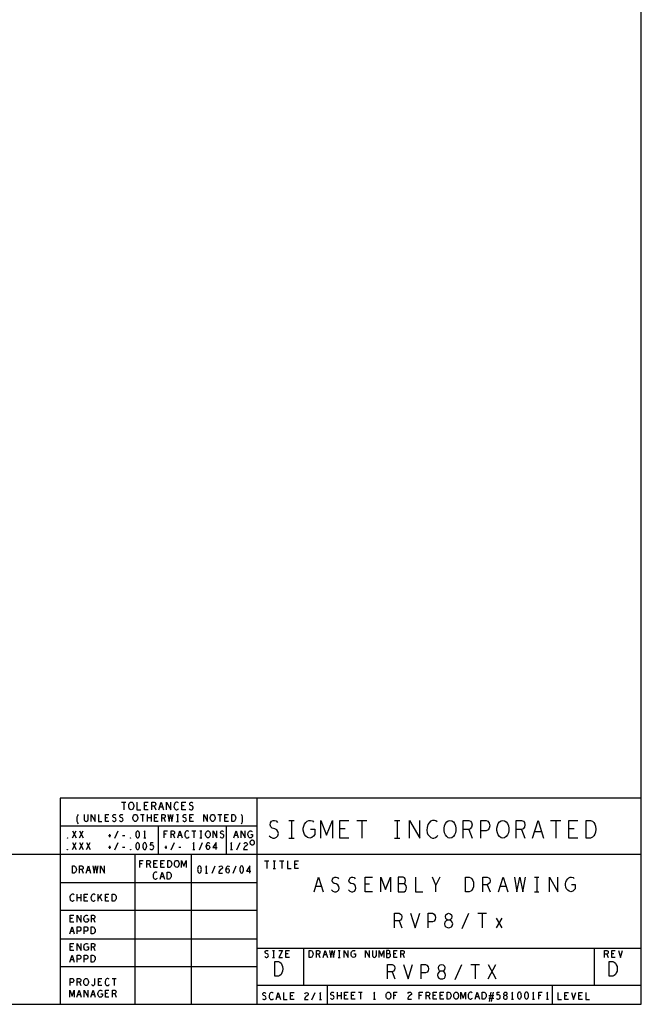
# Model space of a CAD drawing. Extents: x 23.5 to 56.5, y 21.5 to 42.5.
# Tile 11 of 12: x 49.9 to 56.5, y 21.5 to 32. Entities that reach past the tile are written whole.
import ezdxf

# ---------------------------------------------------------------- set-up
doc = ezdxf.new("R2010")
doc.units = 0
doc.layers.add('RVP8-TX_D_tassy_art', color=2, linetype='CONTINUOUS')

msp = doc.modelspace()

# ---------------------------------------------------------------- linework, layer by layer
at = {"layer": 'RVP8-TX_D_tassy_art'}
for points in [[(23.545, 21.545), (56.545, 21.545), (56.545, 42.545), (23.545, 42.545), (23.545, 21.545), (23.545, 21.545)], [(51.105, 23.62), (51.097, 23.621), (51.09, 23.627), (51.084, 23.635), (51.08, 23.644), (51.078, 23.655), (51.078, 23.665), (51.08, 23.676), (51.084, 23.685), (51.09, 23.693), (51.097, 23.699), (51.105, 23.7), (51.113, 23.699), (51.12, 23.693), (51.126, 23.685), (51.13, 23.676), (51.132, 23.665), (51.132, 23.655), (51.13, 23.644), (51.126, 23.635), (51.12, 23.627), (51.113, 23.621), (51.105, 23.62)], [(51.148, 23.495), (51.141, 23.496), (51.134, 23.501), (51.128, 23.509), (51.125, 23.518), (51.123, 23.528), (51.123, 23.538), (51.125, 23.548), (51.128, 23.556), (51.134, 23.564), (51.141, 23.569), (51.148, 23.57), (51.155, 23.569), (51.162, 23.564), (51.168, 23.556), (51.171, 23.548), (51.173, 23.538), (51.173, 23.528), (51.171, 23.518), (51.168, 23.509), (51.162, 23.501), (51.155, 23.496), (51.148, 23.495)], [(51.973, 23.495), (51.966, 23.496), (51.959, 23.501), (51.953, 23.509), (51.95, 23.518), (51.948, 23.528), (51.948, 23.538), (51.95, 23.548), (51.953, 23.556), (51.959, 23.564), (51.966, 23.569), (51.973, 23.57), (51.98, 23.569), (51.987, 23.564), (51.993, 23.556), (51.996, 23.548), (51.998, 23.538), (51.998, 23.528), (51.996, 23.518), (51.993, 23.509), (51.987, 23.501), (51.98, 23.496), (51.973, 23.495)], [(52.177, 23.495), (52.177, 23.57), (52.196, 23.57), (52.204, 23.566), (52.209, 23.561), (52.214, 23.554), (52.218, 23.545), (52.219, 23.532), (52.218, 23.52), (52.214, 23.511), (52.209, 23.504), (52.204, 23.499), (52.196, 23.495), (52.177, 23.495)], [(54.504, 23.318), (54.486, 23.321), (54.469, 23.334), (54.455, 23.352), (54.446, 23.374), (54.441, 23.399), (54.441, 23.425), (54.446, 23.45), (54.455, 23.472), (54.469, 23.49), (54.486, 23.503), (54.504, 23.506), (54.523, 23.503), (54.54, 23.49), (54.554, 23.472), (54.563, 23.45), (54.568, 23.425), (54.568, 23.399), (54.563, 23.374), (54.554, 23.352), (54.54, 23.334), (54.523, 23.321), (54.504, 23.318)], [(55.068, 23.318), (55.05, 23.321), (55.033, 23.334), (55.019, 23.352), (55.01, 23.374), (55.005, 23.399), (55.005, 23.425), (55.01, 23.45), (55.019, 23.472), (55.033, 23.49), (55.05, 23.503), (55.068, 23.506), (55.087, 23.503), (55.104, 23.49), (55.118, 23.472), (55.127, 23.45), (55.132, 23.425), (55.132, 23.399), (55.127, 23.374), (55.118, 23.352), (55.104, 23.334), (55.087, 23.321), (55.068, 23.318)], [(55.957, 23.318), (55.957, 23.506), (56.004, 23.506), (56.023, 23.497), (56.037, 23.484), (56.048, 23.465), (56.058, 23.443), (56.06, 23.412), (56.058, 23.381), (56.048, 23.359), (56.037, 23.34), (56.023, 23.327), (56.004, 23.318), (55.957, 23.318)], [(50.423, 23.318), (50.421, 23.319), (50.421, 23.321), (50.423, 23.322), (50.425, 23.321), (50.425, 23.319), (50.423, 23.318)], [(51.098, 23.318), (51.096, 23.319), (51.096, 23.321), (51.098, 23.322), (51.1, 23.321), (51.1, 23.319), (51.098, 23.318)], [(51.173, 23.395), (51.166, 23.393), (51.16, 23.386), (51.156, 23.379), (51.153, 23.369), (51.152, 23.357), (51.153, 23.346), (51.156, 23.336), (51.16, 23.329), (51.166, 23.322), (51.173, 23.32), (51.18, 23.322), (51.186, 23.329), (51.19, 23.336), (51.193, 23.346), (51.194, 23.357), (51.193, 23.369), (51.19, 23.379), (51.186, 23.386), (51.18, 23.393), (51.173, 23.395)], [(51.923, 23.32), (51.916, 23.321), (51.909, 23.326), (51.903, 23.334), (51.9, 23.342), (51.898, 23.352), (51.898, 23.362), (51.9, 23.372), (51.903, 23.381), (51.909, 23.389), (51.916, 23.394), (51.923, 23.395), (51.93, 23.394), (51.937, 23.389), (51.943, 23.381), (51.946, 23.372), (51.948, 23.362), (51.948, 23.352), (51.946, 23.342), (51.943, 23.334), (51.937, 23.326), (51.93, 23.321), (51.923, 23.32)], [(51.173, 23.27), (51.166, 23.268), (51.16, 23.261), (51.156, 23.254), (51.153, 23.244), (51.152, 23.232), (51.153, 23.221), (51.156, 23.211), (51.16, 23.204), (51.166, 23.197), (51.173, 23.195), (51.18, 23.197), (51.186, 23.204), (51.19, 23.211), (51.193, 23.221), (51.194, 23.232), (51.193, 23.244), (51.19, 23.254), (51.186, 23.261), (51.18, 23.268), (51.173, 23.27)], [(51.248, 23.27), (51.241, 23.268), (51.235, 23.261), (51.231, 23.254), (51.228, 23.244), (51.227, 23.232), (51.228, 23.221), (51.231, 23.211), (51.235, 23.204), (51.241, 23.197), (51.248, 23.195), (51.255, 23.197), (51.261, 23.204), (51.265, 23.211), (51.268, 23.221), (51.269, 23.232), (51.268, 23.244), (51.265, 23.254), (51.261, 23.261), (51.255, 23.268), (51.248, 23.27)], [(52.42, 23.27), (52.42, 23.274), (52.418, 23.279), (52.417, 23.282), (52.414, 23.286), (52.411, 23.289), (52.408, 23.292), (52.404, 23.293), (52.399, 23.295), (52.395, 23.295), (52.391, 23.295), (52.386, 23.293), (52.382, 23.292), (52.379, 23.289), (52.376, 23.286), (52.373, 23.282), (52.372, 23.279), (52.37, 23.274), (52.37, 23.27), (52.37, 23.266), (52.372, 23.261), (52.373, 23.258), (52.376, 23.254), (52.379, 23.251), (52.382, 23.248), (52.386, 23.247), (52.391, 23.245), (52.395, 23.245), (52.399, 23.245), (52.404, 23.247), (52.408, 23.248), (52.411, 23.251), (52.414, 23.254), (52.417, 23.258), (52.418, 23.261), (52.42, 23.266), (52.42, 23.27), (52.42, 23.27)], [(50.423, 23.193), (50.421, 23.194), (50.421, 23.196), (50.423, 23.197), (50.425, 23.196), (50.425, 23.194), (50.423, 23.193)], [(51.098, 23.193), (51.096, 23.194), (51.096, 23.196), (51.098, 23.197), (51.1, 23.196), (51.1, 23.194), (51.098, 23.193)], [(50.477, 22.945), (50.477, 23.02), (50.496, 23.02), (50.504, 23.016), (50.509, 23.011), (50.514, 23.004), (50.518, 22.995), (50.519, 22.982), (50.518, 22.97), (50.514, 22.961), (50.509, 22.954), (50.504, 22.949), (50.496, 22.945), (50.477, 22.945)], [(51.494, 23.005), (51.494, 23.08), (51.513, 23.08), (51.521, 23.076), (51.526, 23.071), (51.531, 23.064), (51.535, 23.055), (51.536, 23.042), (51.535, 23.03), (51.531, 23.021), (51.526, 23.014), (51.521, 23.009), (51.513, 23.005), (51.494, 23.005)], [(51.59, 23.005), (51.583, 23.006), (51.576, 23.011), (51.57, 23.019), (51.567, 23.028), (51.565, 23.038), (51.565, 23.048), (51.567, 23.058), (51.57, 23.066), (51.576, 23.074), (51.583, 23.079), (51.59, 23.08), (51.597, 23.079), (51.604, 23.074), (51.61, 23.066), (51.613, 23.058), (51.615, 23.048), (51.615, 23.038), (51.613, 23.028), (51.61, 23.019), (51.604, 23.011), (51.597, 23.006), (51.59, 23.005)], [(51.832, 23.02), (51.825, 23.018), (51.819, 23.011), (51.816, 23.004), (51.813, 22.994), (51.812, 22.982), (51.813, 22.971), (51.816, 22.961), (51.819, 22.954), (51.825, 22.947), (51.832, 22.945), (51.84, 22.947), (51.846, 22.954), (51.849, 22.961), (51.852, 22.971), (51.853, 22.982), (51.852, 22.994), (51.849, 23.004), (51.846, 23.011), (51.84, 23.018), (51.832, 23.02)], [(52.282, 23.02), (52.275, 23.018), (52.269, 23.011), (52.266, 23.004), (52.263, 22.994), (52.262, 22.982), (52.263, 22.971), (52.266, 22.961), (52.269, 22.954), (52.275, 22.947), (52.282, 22.945), (52.29, 22.947), (52.296, 22.954), (52.299, 22.961), (52.302, 22.971), (52.303, 22.982), (52.302, 22.994), (52.299, 23.004), (52.296, 23.011), (52.29, 23.018), (52.282, 23.02)], [(51.489, 22.88), (51.489, 22.955), (51.508, 22.955), (51.516, 22.951), (51.521, 22.946), (51.526, 22.939), (51.53, 22.93), (51.531, 22.917), (51.53, 22.905), (51.526, 22.896), (51.521, 22.889), (51.516, 22.884), (51.508, 22.88), (51.489, 22.88)], [(54.671, 22.745), (54.671, 22.901), (54.71, 22.901), (54.725, 22.893), (54.737, 22.883), (54.747, 22.867), (54.754, 22.849), (54.756, 22.823), (54.754, 22.797), (54.747, 22.779), (54.737, 22.763), (54.725, 22.753), (54.71, 22.745), (54.671, 22.745)], [(50.902, 22.645), (50.902, 22.72), (50.921, 22.72), (50.929, 22.716), (50.934, 22.711), (50.939, 22.704), (50.943, 22.695), (50.944, 22.682), (50.943, 22.67), (50.939, 22.661), (50.934, 22.654), (50.929, 22.649), (50.921, 22.645), (50.902, 22.645)], [(54.49, 22.36), (54.504, 22.363), (54.519, 22.37), (54.529, 22.383), (54.533, 22.402), (54.529, 22.42), (54.517, 22.435), (54.5, 22.443), (54.48, 22.443), (54.469, 22.448), (54.459, 22.461), (54.455, 22.48), (54.461, 22.498), (54.474, 22.511), (54.49, 22.516), (54.506, 22.511), (54.519, 22.498), (54.525, 22.48), (54.521, 22.461), (54.511, 22.448), (54.5, 22.443), (54.48, 22.443), (54.463, 22.435), (54.451, 22.42), (54.447, 22.402), (54.451, 22.383), (54.461, 22.37), (54.476, 22.363), (54.49, 22.36)], [(50.677, 22.295), (50.677, 22.37), (50.696, 22.37), (50.704, 22.366), (50.709, 22.361), (50.714, 22.354), (50.718, 22.345), (50.719, 22.332), (50.718, 22.32), (50.714, 22.311), (50.709, 22.304), (50.704, 22.299), (50.696, 22.295), (50.677, 22.295)], [(50.677, 21.995), (50.677, 22.07), (50.696, 22.07), (50.704, 22.066), (50.709, 22.061), (50.714, 22.054), (50.718, 22.045), (50.719, 22.032), (50.718, 22.02), (50.714, 22.011), (50.709, 22.004), (50.704, 21.999), (50.696, 21.995), (50.677, 21.995)], [(53.002, 22.045), (53.002, 22.12), (53.021, 22.12), (53.029, 22.116), (53.034, 22.111), (53.039, 22.104), (53.043, 22.095), (53.044, 22.082), (53.043, 22.07), (53.039, 22.061), (53.034, 22.054), (53.029, 22.049), (53.021, 22.045), (53.002, 22.045)], [(52.636, 21.845), (52.636, 22.001), (52.675, 22.001), (52.69, 21.993), (52.702, 21.983), (52.712, 21.967), (52.719, 21.949), (52.721, 21.923), (52.719, 21.897), (52.712, 21.879), (52.702, 21.863), (52.69, 21.853), (52.675, 21.845), (52.636, 21.845), (52.636, 21.845)], [(54.415, 21.815), (54.429, 21.818), (54.444, 21.825), (54.454, 21.838), (54.458, 21.857), (54.454, 21.875), (54.442, 21.89), (54.425, 21.898), (54.405, 21.898), (54.394, 21.903), (54.384, 21.916), (54.38, 21.935), (54.386, 21.953), (54.399, 21.966), (54.415, 21.971), (54.431, 21.966), (54.444, 21.953), (54.45, 21.935), (54.446, 21.916), (54.436, 21.903), (54.425, 21.898), (54.405, 21.898), (54.388, 21.89), (54.376, 21.875), (54.372, 21.857), (54.376, 21.838), (54.386, 21.825), (54.401, 21.818), (54.415, 21.815)], [(56.202, 21.845), (56.202, 22.001), (56.241, 22.001), (56.257, 21.993), (56.268, 21.983), (56.278, 21.967), (56.286, 21.949), (56.288, 21.923), (56.286, 21.897), (56.278, 21.879), (56.268, 21.863), (56.257, 21.853), (56.241, 21.845), (56.202, 21.845)], [(50.623, 21.745), (50.616, 21.746), (50.609, 21.751), (50.603, 21.759), (50.6, 21.768), (50.598, 21.778), (50.598, 21.788), (50.6, 21.798), (50.603, 21.806), (50.609, 21.814), (50.616, 21.819), (50.623, 21.82), (50.63, 21.819), (50.637, 21.814), (50.643, 21.806), (50.646, 21.798), (50.648, 21.788), (50.648, 21.778), (50.646, 21.768), (50.643, 21.759), (50.637, 21.751), (50.63, 21.746), (50.623, 21.745)], [(53.848, 21.6), (53.841, 21.601), (53.834, 21.606), (53.828, 21.614), (53.825, 21.622), (53.823, 21.632), (53.823, 21.643), (53.825, 21.652), (53.828, 21.661), (53.834, 21.669), (53.841, 21.674), (53.848, 21.675), (53.855, 21.674), (53.862, 21.669), (53.868, 21.661), (53.871, 21.652), (53.873, 21.643), (53.873, 21.632), (53.871, 21.622), (53.868, 21.614), (53.862, 21.606), (53.855, 21.601), (53.848, 21.6)], [(54.474, 21.6), (54.474, 21.675), (54.493, 21.675), (54.501, 21.671), (54.506, 21.666), (54.511, 21.659), (54.515, 21.65), (54.516, 21.637), (54.515, 21.625), (54.511, 21.616), (54.506, 21.609), (54.501, 21.604), (54.493, 21.6), (54.474, 21.6)], [(54.57, 21.6), (54.563, 21.601), (54.556, 21.606), (54.55, 21.614), (54.547, 21.622), (54.545, 21.632), (54.545, 21.643), (54.547, 21.652), (54.55, 21.661), (54.556, 21.669), (54.563, 21.674), (54.57, 21.675), (54.577, 21.674), (54.584, 21.669), (54.59, 21.661), (54.593, 21.652), (54.595, 21.643), (54.595, 21.632), (54.593, 21.622), (54.59, 21.614), (54.584, 21.606), (54.577, 21.601), (54.57, 21.6)], [(54.849, 21.6), (54.849, 21.675), (54.868, 21.675), (54.876, 21.671), (54.881, 21.666), (54.886, 21.659), (54.89, 21.65), (54.891, 21.637), (54.89, 21.625), (54.886, 21.616), (54.881, 21.609), (54.876, 21.604), (54.868, 21.6), (54.849, 21.6)], [(55.095, 21.6), (55.102, 21.601), (55.109, 21.605), (55.114, 21.611), (55.116, 21.62), (55.114, 21.629), (55.108, 21.636), (55.1, 21.64), (55.09, 21.64), (55.085, 21.643), (55.08, 21.649), (55.078, 21.657), (55.081, 21.666), (55.088, 21.673), (55.095, 21.675), (55.102, 21.673), (55.109, 21.666), (55.112, 21.657), (55.11, 21.649), (55.105, 21.643), (55.1, 21.64), (55.09, 21.64), (55.082, 21.636), (55.076, 21.629), (55.074, 21.62), (55.076, 21.611), (55.081, 21.605), (55.088, 21.601), (55.095, 21.6)], [(55.245, 21.675), (55.238, 21.673), (55.232, 21.666), (55.228, 21.659), (55.225, 21.649), (55.224, 21.637), (55.225, 21.626), (55.228, 21.616), (55.232, 21.609), (55.238, 21.602), (55.245, 21.6), (55.252, 21.602), (55.258, 21.609), (55.262, 21.616), (55.265, 21.626), (55.266, 21.637), (55.265, 21.649), (55.262, 21.659), (55.258, 21.666), (55.252, 21.673), (55.245, 21.675)], [(55.32, 21.675), (55.313, 21.673), (55.307, 21.666), (55.303, 21.659), (55.3, 21.649), (55.299, 21.637), (55.3, 21.626), (55.303, 21.616), (55.307, 21.609), (55.313, 21.602), (55.32, 21.6), (55.327, 21.602), (55.333, 21.609), (55.337, 21.616), (55.34, 21.626), (55.341, 21.637), (55.34, 21.649), (55.337, 21.659), (55.333, 21.666), (55.327, 21.673), (55.32, 21.675)]]:
    msp.add_lwpolyline(points, close=True, dxfattribs=at)
for points in [[(56.545, 23.745), (50.345, 23.745), (50.345, 21.545)], [(52.445, 23.745), (52.445, 21.545)], [(51.002, 23.7), (51.048, 23.7)], [(51.025, 23.7), (51.025, 23.62)], [(51.165, 23.7), (51.165, 23.62), (51.205, 23.62)], [(51.285, 23.62), (51.245, 23.62), (51.245, 23.7), (51.285, 23.7)], [(51.269, 23.661), (51.245, 23.661)], [(51.325, 23.62), (51.325, 23.7), (51.35, 23.7), (51.358, 23.696), (51.363, 23.691), (51.365, 23.68), (51.363, 23.669), (51.357, 23.663), (51.35, 23.659), (51.325, 23.659)], [(51.35, 23.659), (51.365, 23.62)], [(51.4, 23.62), (51.425, 23.7), (51.45, 23.62)], [(51.441, 23.648), (51.409, 23.648)], [(51.482, 23.62), (51.482, 23.7), (51.528, 23.62), (51.528, 23.7)], [(51.607, 23.693), (51.601, 23.697), (51.594, 23.7), (51.586, 23.7), (51.577, 23.696), (51.57, 23.689), (51.565, 23.681), (51.561, 23.668), (51.56, 23.656), (51.562, 23.644), (51.565, 23.636), (51.571, 23.628), (51.578, 23.623), (51.585, 23.62), (51.592, 23.62), (51.599, 23.623), (51.605, 23.627), (51.61, 23.632)], [(51.685, 23.62), (51.645, 23.62), (51.645, 23.7), (51.685, 23.7)], [(51.669, 23.661), (51.645, 23.661)], [(51.724, 23.631), (51.732, 23.624), (51.741, 23.62), (51.749, 23.62), (51.757, 23.624), (51.763, 23.631), (51.766, 23.64), (51.764, 23.649), (51.759, 23.657), (51.75, 23.663), (51.738, 23.665), (51.731, 23.671), (51.728, 23.68), (51.73, 23.689), (51.735, 23.696), (51.742, 23.7), (51.749, 23.7), (51.756, 23.697), (51.762, 23.691)], [(50.543, 23.47), (50.534, 23.482), (50.529, 23.495), (50.529, 23.545), (50.534, 23.558), (50.543, 23.57)], [(50.602, 23.57), (50.602, 23.516), (50.606, 23.505), (50.614, 23.497), (50.623, 23.495), (50.632, 23.497), (50.64, 23.505), (50.644, 23.516), (50.644, 23.57)], [(50.677, 23.495), (50.677, 23.57), (50.719, 23.495), (50.719, 23.57)], [(50.754, 23.57), (50.754, 23.495), (50.792, 23.495)], [(50.867, 23.495), (50.829, 23.495), (50.829, 23.57), (50.867, 23.57)], [(50.852, 23.534), (50.829, 23.534)], [(50.903, 23.505), (50.911, 23.499), (50.919, 23.495), (50.927, 23.495), (50.934, 23.499), (50.94, 23.505), (50.943, 23.514), (50.941, 23.522), (50.936, 23.53), (50.928, 23.535), (50.916, 23.538), (50.91, 23.542), (50.907, 23.551), (50.909, 23.56), (50.914, 23.566), (50.92, 23.57), (50.927, 23.57), (50.933, 23.568), (50.939, 23.561)], [(50.978, 23.505), (50.986, 23.499), (50.994, 23.495), (51.002, 23.495), (51.009, 23.499), (51.015, 23.505), (51.018, 23.514), (51.016, 23.522), (51.011, 23.53), (51.003, 23.535), (50.991, 23.538), (50.985, 23.542), (50.982, 23.551), (50.984, 23.56), (50.989, 23.566), (50.995, 23.57), (51.002, 23.57), (51.008, 23.568), (51.014, 23.561)], [(51.202, 23.57), (51.244, 23.57)], [(51.223, 23.57), (51.223, 23.495)], [(51.278, 23.495), (51.278, 23.57)], [(51.318, 23.532), (51.278, 23.532)], [(51.318, 23.57), (51.318, 23.495)], [(51.392, 23.495), (51.354, 23.495), (51.354, 23.57), (51.392, 23.57)], [(51.377, 23.534), (51.354, 23.534)], [(51.429, 23.495), (51.429, 23.57), (51.453, 23.57), (51.46, 23.566), (51.465, 23.561), (51.467, 23.551), (51.465, 23.541), (51.459, 23.535), (51.453, 23.531), (51.429, 23.531)], [(51.453, 23.531), (51.467, 23.495)], [(51.495, 23.57), (51.508, 23.495), (51.523, 23.57), (51.538, 23.495), (51.551, 23.57)], [(51.587, 23.57), (51.609, 23.57)], [(51.598, 23.57), (51.598, 23.495)], [(51.653, 23.505), (51.661, 23.499), (51.669, 23.495), (51.677, 23.495), (51.684, 23.499), (51.69, 23.505), (51.693, 23.514), (51.691, 23.522), (51.686, 23.53), (51.678, 23.535), (51.666, 23.538), (51.66, 23.542), (51.657, 23.551), (51.659, 23.56), (51.664, 23.566), (51.67, 23.57), (51.677, 23.57), (51.683, 23.568), (51.689, 23.561)], [(51.767, 23.495), (51.729, 23.495), (51.729, 23.57), (51.767, 23.57)], [(51.752, 23.534), (51.729, 23.534)], [(51.877, 23.495), (51.877, 23.57), (51.919, 23.495), (51.919, 23.57)], [(52.027, 23.57), (52.069, 23.57)], [(52.048, 23.57), (52.048, 23.495)], [(52.142, 23.495), (52.104, 23.495), (52.104, 23.57), (52.142, 23.57)], [(52.127, 23.534), (52.104, 23.534)], [(52.278, 23.47), (52.287, 23.482), (52.292, 23.495), (52.292, 23.545), (52.287, 23.558), (52.278, 23.57)], [(52.445, 23.445), (50.345, 23.445)], [(51.395, 23.145), (51.395, 23.445)], [(51.587, 23.495), (51.609, 23.495)], [(52.12, 23.145), (52.12, 23.445)], [(52.575, 23.343), (52.594, 23.327), (52.615, 23.318), (52.634, 23.318), (52.653, 23.327), (52.667, 23.343), (52.674, 23.365), (52.669, 23.387), (52.657, 23.406), (52.636, 23.418), (52.608, 23.425), (52.592, 23.437), (52.585, 23.459), (52.589, 23.481), (52.601, 23.497), (52.617, 23.506), (52.634, 23.506), (52.65, 23.5), (52.664, 23.484)], [(52.784, 23.506), (52.841, 23.506)], [(52.812, 23.506), (52.812, 23.318)], [(53.015, 23.412), (53.062, 23.412), (53.062, 23.356), (53.048, 23.337), (53.031, 23.324), (53.008, 23.318), (52.984, 23.324), (52.968, 23.337), (52.953, 23.356), (52.944, 23.378), (52.939, 23.403), (52.939, 23.425), (52.944, 23.443), (52.953, 23.465), (52.968, 23.484), (52.982, 23.497), (53, 23.506), (53.017, 23.506), (53.036, 23.5), (53.05, 23.487)], [(53.127, 23.318), (53.127, 23.506), (53.188, 23.349), (53.25, 23.506), (53.25, 23.318)], [(53.424, 23.318), (53.329, 23.318), (53.329, 23.506), (53.424, 23.506)], [(53.386, 23.415), (53.329, 23.415)], [(53.51, 23.506), (53.619, 23.506)], [(53.564, 23.506), (53.564, 23.318)], [(53.912, 23.506), (53.969, 23.506)], [(53.94, 23.506), (53.94, 23.318)], [(54.074, 23.318), (54.074, 23.506), (54.183, 23.318), (54.183, 23.506)], [(54.368, 23.49), (54.354, 23.5), (54.338, 23.506), (54.319, 23.506), (54.298, 23.497), (54.281, 23.481), (54.269, 23.462), (54.26, 23.431), (54.258, 23.403), (54.262, 23.374), (54.269, 23.356), (54.284, 23.337), (54.3, 23.324), (54.316, 23.318), (54.333, 23.318), (54.349, 23.324), (54.364, 23.334), (54.375, 23.346)], [(54.645, 23.318), (54.645, 23.506), (54.704, 23.506), (54.723, 23.497), (54.735, 23.484), (54.74, 23.459), (54.735, 23.434), (54.721, 23.418), (54.704, 23.409), (54.645, 23.409)], [(54.833, 23.318), (54.833, 23.506), (54.89, 23.506), (54.909, 23.497), (54.923, 23.475), (54.928, 23.45), (54.923, 23.425), (54.911, 23.406), (54.89, 23.396), (54.833, 23.396)], [(55.209, 23.318), (55.209, 23.506), (55.268, 23.506), (55.287, 23.497), (55.299, 23.484), (55.304, 23.459), (55.299, 23.434), (55.285, 23.418), (55.268, 23.409), (55.209, 23.409)], [(55.386, 23.318), (55.444, 23.506), (55.503, 23.318)], [(55.578, 23.506), (55.687, 23.506)], [(55.632, 23.506), (55.632, 23.318)], [(55.868, 23.318), (55.773, 23.318), (55.773, 23.506), (55.868, 23.506)], [(55.83, 23.415), (55.773, 23.415)], [(50.478, 23.32), (50.518, 23.395)], [(50.478, 23.395), (50.518, 23.32)], [(50.553, 23.32), (50.593, 23.395)], [(50.553, 23.395), (50.593, 23.32)], [(50.863, 23.345), (50.885, 23.345)], [(50.873, 23.361), (50.873, 23.329)], [(50.931, 23.318), (50.965, 23.395)], [(51.011, 23.345), (51.035, 23.345)], [(51.248, 23.32), (51.248, 23.395), (51.237, 23.38)], [(51.237, 23.32), (51.259, 23.32), (51.259, 23.32)], [(51.455, 23.32), (51.455, 23.395), (51.491, 23.395)], [(51.478, 23.359), (51.455, 23.359)], [(51.529, 23.32), (51.529, 23.395), (51.553, 23.395), (51.56, 23.391), (51.565, 23.386), (51.567, 23.376), (51.565, 23.366), (51.559, 23.36), (51.553, 23.356), (51.529, 23.356)], [(51.553, 23.356), (51.567, 23.32)], [(51.6, 23.32), (51.623, 23.395), (51.646, 23.32)], [(51.638, 23.346), (51.608, 23.346)], [(51.719, 23.389), (51.713, 23.393), (51.706, 23.395), (51.699, 23.395), (51.691, 23.391), (51.684, 23.385), (51.679, 23.377), (51.676, 23.365), (51.675, 23.354), (51.677, 23.342), (51.679, 23.335), (51.685, 23.327), (51.691, 23.322), (51.698, 23.32), (51.705, 23.32), (51.711, 23.322), (51.717, 23.326), (51.721, 23.331)], [(51.752, 23.395), (51.794, 23.395)], [(51.773, 23.395), (51.773, 23.32)], [(51.837, 23.395), (51.859, 23.395)], [(51.837, 23.32), (51.859, 23.32)], [(51.848, 23.395), (51.848, 23.32)], [(51.977, 23.32), (51.977, 23.395), (52.019, 23.32), (52.019, 23.395)], [(52.053, 23.33), (52.061, 23.324), (52.069, 23.32), (52.077, 23.32), (52.084, 23.324), (52.09, 23.33), (52.093, 23.339), (52.091, 23.347), (52.086, 23.355), (52.078, 23.36), (52.066, 23.362), (52.06, 23.367), (52.057, 23.376), (52.059, 23.385), (52.064, 23.391), (52.07, 23.395), (52.077, 23.395), (52.083, 23.393), (52.089, 23.386)], [(52.2, 23.32), (52.223, 23.395), (52.246, 23.32)], [(52.238, 23.346), (52.208, 23.346)], [(52.277, 23.32), (52.277, 23.395), (52.319, 23.32), (52.319, 23.395)], [(52.379, 23.357), (52.397, 23.357), (52.397, 23.335), (52.392, 23.327), (52.385, 23.322), (52.376, 23.32), (52.366, 23.322), (52.36, 23.327), (52.354, 23.335), (52.351, 23.344), (52.349, 23.354), (52.349, 23.362), (52.351, 23.37), (52.354, 23.379), (52.36, 23.386), (52.366, 23.391), (52.373, 23.395), (52.38, 23.395), (52.387, 23.393), (52.393, 23.387)], [(52.784, 23.318), (52.841, 23.318)], [(53.912, 23.318), (53.969, 23.318)], [(54.704, 23.409), (54.74, 23.318)], [(55.268, 23.409), (55.304, 23.318)], [(55.482, 23.384), (55.407, 23.384)], [(50.478, 23.195), (50.518, 23.27)], [(50.478, 23.27), (50.518, 23.195)], [(50.553, 23.195), (50.593, 23.27)], [(50.553, 23.27), (50.593, 23.195)], [(50.628, 23.195), (50.668, 23.27)], [(50.628, 23.27), (50.668, 23.195)], [(50.863, 23.22), (50.885, 23.22)], [(50.873, 23.236), (50.873, 23.204)], [(50.931, 23.193), (50.965, 23.27)], [(51.011, 23.22), (51.035, 23.22)], [(51.302, 23.206), (51.308, 23.2), (51.315, 23.196), (51.323, 23.195), (51.331, 23.197), (51.338, 23.202), (51.343, 23.211), (51.344, 23.221), (51.342, 23.231), (51.337, 23.238), (51.33, 23.242), (51.324, 23.244), (51.317, 23.242), (51.309, 23.238), (51.312, 23.27), (51.337, 23.27)], [(51.463, 23.22), (51.485, 23.22)], [(51.473, 23.236), (51.473, 23.204)], [(51.531, 23.193), (51.565, 23.27)], [(51.611, 23.22), (51.635, 23.22)], [(51.773, 23.195), (51.773, 23.27), (51.762, 23.255)], [(51.831, 23.193), (51.865, 23.27)], [(51.905, 23.226), (51.912, 23.235), (51.917, 23.24), (51.925, 23.242), (51.931, 23.24), (51.936, 23.235), (51.94, 23.228), (51.941, 23.219), (51.94, 23.211), (51.936, 23.204), (51.93, 23.197), (51.924, 23.195), (51.916, 23.197), (51.91, 23.205), (51.906, 23.216), (51.905, 23.229), (51.907, 23.245), (51.91, 23.254), (51.915, 23.262), (51.921, 23.269), (51.928, 23.27), (51.934, 23.268), (51.939, 23.261)], [(52.009, 23.195), (52.009, 23.27), (51.975, 23.216), (52.021, 23.216)], [(52.173, 23.195), (52.173, 23.27), (52.162, 23.255)], [(52.231, 23.193), (52.265, 23.27)], [(52.305, 23.258), (52.311, 23.265), (52.317, 23.269), (52.325, 23.27), (52.334, 23.268), (52.341, 23.261), (52.343, 23.254), (52.342, 23.246), (52.338, 23.24), (52.319, 23.228), (52.311, 23.219), (52.305, 23.206), (52.303, 23.195), (52.343, 23.195)], [(44.47, 21.545), (44.47, 23.145), (50.345, 23.145), (56.545, 23.145)], [(51.145, 21.545), (51.145, 23.145)], [(51.745, 23.145), (51.745, 21.545)], [(51.762, 23.195), (51.784, 23.195)], [(52.162, 23.195), (52.184, 23.195)], [(50.554, 22.945), (50.554, 23.02), (50.578, 23.02), (50.585, 23.016), (50.59, 23.011), (50.592, 23.001), (50.59, 22.991), (50.584, 22.985), (50.578, 22.981), (50.554, 22.981)], [(50.625, 22.945), (50.648, 23.02), (50.671, 22.945)], [(50.695, 23.02), (50.708, 22.945), (50.723, 23.02), (50.738, 22.945), (50.751, 23.02)], [(50.777, 22.945), (50.777, 23.02), (50.819, 22.945), (50.819, 23.02)], [(51.197, 23.005), (51.197, 23.08), (51.233, 23.08)], [(51.22, 23.044), (51.197, 23.044)], [(51.271, 23.005), (51.271, 23.08), (51.295, 23.08), (51.302, 23.076), (51.307, 23.071), (51.309, 23.061), (51.307, 23.051), (51.301, 23.045), (51.295, 23.041), (51.271, 23.041)], [(51.295, 23.041), (51.309, 23.005)], [(51.384, 23.005), (51.346, 23.005), (51.346, 23.08), (51.384, 23.08)], [(51.369, 23.044), (51.346, 23.044)], [(51.459, 23.005), (51.421, 23.005), (51.421, 23.08), (51.459, 23.08)], [(51.444, 23.044), (51.421, 23.044)], [(51.641, 23.005), (51.641, 23.08), (51.665, 23.018), (51.689, 23.08), (51.689, 23.005)], [(51.907, 22.945), (51.907, 23.02), (51.896, 23.005)], [(51.966, 22.943), (51.999, 23.02)], [(52.04, 23.008), (52.045, 23.015), (52.052, 23.019), (52.059, 23.02), (52.069, 23.018), (52.075, 23.011), (52.077, 23.004), (52.076, 22.996), (52.072, 22.99), (52.054, 22.978), (52.045, 22.969), (52.04, 22.956), (52.038, 22.945), (52.077, 22.945)], [(52.115, 22.976), (52.121, 22.985), (52.127, 22.99), (52.134, 22.992), (52.141, 22.99), (52.146, 22.985), (52.149, 22.978), (52.15, 22.969), (52.149, 22.961), (52.146, 22.954), (52.14, 22.947), (52.133, 22.945), (52.126, 22.947), (52.119, 22.955), (52.116, 22.966), (52.115, 22.979), (52.117, 22.995), (52.119, 23.004), (52.124, 23.012), (52.131, 23.019), (52.137, 23.02), (52.144, 23.018), (52.148, 23.011)], [(52.191, 22.943), (52.224, 23.02)], [(52.369, 22.945), (52.369, 23.02), (52.334, 22.966), (52.381, 22.966)], [(52.527, 23.075), (52.573, 23.075)], [(52.55, 23.075), (52.55, 22.995)], [(52.618, 23.075), (52.642, 23.075)], [(52.618, 22.995), (52.642, 22.995)], [(52.63, 23.075), (52.63, 22.995)], [(52.687, 23.075), (52.733, 23.075)], [(52.71, 23.075), (52.71, 22.995)], [(52.77, 23.075), (52.77, 22.995), (52.81, 22.995)], [(52.89, 22.995), (52.85, 22.995), (52.85, 23.075), (52.89, 23.075)], [(52.874, 23.036), (52.85, 23.036)], [(50.578, 22.981), (50.592, 22.945)], [(50.663, 22.971), (50.633, 22.971)], [(51.381, 22.949), (51.375, 22.953), (51.368, 22.955), (51.361, 22.955), (51.353, 22.951), (51.346, 22.945), (51.341, 22.937), (51.338, 22.925), (51.337, 22.914), (51.339, 22.902), (51.341, 22.895), (51.347, 22.887), (51.353, 22.882), (51.36, 22.88), (51.367, 22.88), (51.373, 22.882), (51.379, 22.886), (51.383, 22.891)], [(51.412, 22.88), (51.435, 22.955), (51.458, 22.88)], [(51.45, 22.906), (51.42, 22.906)], [(51.896, 22.945), (51.919, 22.945)], [(53.054, 22.745), (53.102, 22.901), (53.151, 22.745)], [(53.241, 22.766), (53.256, 22.753), (53.274, 22.745), (53.289, 22.745), (53.305, 22.753), (53.317, 22.766), (53.322, 22.784), (53.319, 22.802), (53.309, 22.818), (53.291, 22.828), (53.268, 22.833), (53.254, 22.844), (53.248, 22.862), (53.252, 22.88), (53.262, 22.893), (53.276, 22.901), (53.289, 22.901), (53.303, 22.896), (53.315, 22.883)], [(53.42, 22.766), (53.435, 22.753), (53.453, 22.745), (53.468, 22.745), (53.484, 22.753), (53.496, 22.766), (53.501, 22.784), (53.498, 22.802), (53.488, 22.818), (53.47, 22.828), (53.447, 22.833), (53.433, 22.844), (53.427, 22.862), (53.431, 22.88), (53.441, 22.893), (53.455, 22.901), (53.468, 22.901), (53.482, 22.896), (53.494, 22.883)], [(53.679, 22.745), (53.6, 22.745), (53.6, 22.901), (53.679, 22.901)], [(53.768, 22.745), (53.768, 22.901), (53.818, 22.771), (53.869, 22.901), (53.869, 22.745)], [(54.013, 22.828), (54.021, 22.836), (54.027, 22.849), (54.031, 22.867), (54.027, 22.883), (54.019, 22.893), (54.005, 22.901), (53.953, 22.901), (53.953, 22.745), (54.017, 22.745), (54.031, 22.755), (54.038, 22.771), (54.042, 22.789), (54.038, 22.807), (54.027, 22.823), (54.013, 22.828), (53.953, 22.828)], [(54.137, 22.901), (54.137, 22.745), (54.216, 22.745)], [(54.355, 22.745), (54.355, 22.815), (54.316, 22.901)], [(54.395, 22.901), (54.355, 22.815)], [(54.853, 22.745), (54.853, 22.901), (54.902, 22.901), (54.918, 22.893), (54.928, 22.883), (54.932, 22.862), (54.928, 22.841), (54.916, 22.828), (54.902, 22.82), (54.853, 22.82)], [(55.023, 22.745), (55.071, 22.901), (55.12, 22.745)], [(55.192, 22.901), (55.219, 22.745), (55.25, 22.901), (55.282, 22.745), (55.309, 22.901)], [(55.406, 22.901), (55.453, 22.901)], [(55.429, 22.901), (55.429, 22.745)], [(55.564, 22.745), (55.564, 22.901), (55.653, 22.745), (55.653, 22.901)], [(55.799, 22.823), (55.838, 22.823), (55.838, 22.776), (55.827, 22.761), (55.813, 22.75), (55.793, 22.745), (55.774, 22.75), (55.76, 22.761), (55.748, 22.776), (55.741, 22.794), (55.737, 22.815), (55.737, 22.833), (55.741, 22.849), (55.748, 22.867), (55.76, 22.883), (55.772, 22.893), (55.787, 22.901), (55.801, 22.901), (55.817, 22.896), (55.828, 22.885)], [(50.345, 22.845), (52.445, 22.845)], [(53.134, 22.8), (53.071, 22.8)], [(53.647, 22.826), (53.6, 22.826)], [(54.902, 22.82), (54.932, 22.745)], [(55.103, 22.8), (55.04, 22.8)], [(50.494, 22.714), (50.488, 22.718), (50.481, 22.72), (50.474, 22.72), (50.466, 22.716), (50.459, 22.71), (50.454, 22.702), (50.451, 22.69), (50.45, 22.679), (50.452, 22.668), (50.454, 22.66), (50.46, 22.652), (50.466, 22.647), (50.473, 22.645), (50.48, 22.645), (50.486, 22.647), (50.492, 22.651), (50.496, 22.656)], [(50.528, 22.645), (50.528, 22.72)], [(50.568, 22.682), (50.528, 22.682)], [(50.568, 22.72), (50.568, 22.645)], [(50.642, 22.645), (50.604, 22.645), (50.604, 22.72), (50.642, 22.72)], [(50.627, 22.684), (50.604, 22.684)], [(50.719, 22.714), (50.713, 22.718), (50.706, 22.72), (50.699, 22.72), (50.691, 22.716), (50.684, 22.71), (50.679, 22.702), (50.676, 22.69), (50.675, 22.679), (50.677, 22.668), (50.679, 22.66), (50.685, 22.652), (50.691, 22.647), (50.698, 22.645), (50.705, 22.645), (50.711, 22.647), (50.717, 22.651), (50.721, 22.656)], [(50.752, 22.645), (50.752, 22.72)], [(50.788, 22.72), (50.752, 22.674)], [(50.794, 22.645), (50.768, 22.695)], [(50.867, 22.645), (50.829, 22.645), (50.829, 22.72), (50.867, 22.72)], [(50.852, 22.684), (50.829, 22.684)], [(55.406, 22.745), (55.453, 22.745)], [(52.445, 22.545), (50.345, 22.545)], [(50.492, 22.42), (50.454, 22.42), (50.454, 22.495), (50.492, 22.495)], [(50.527, 22.42), (50.527, 22.495), (50.569, 22.42), (50.569, 22.495)], [(50.629, 22.457), (50.647, 22.457), (50.647, 22.435), (50.642, 22.427), (50.635, 22.422), (50.626, 22.42), (50.616, 22.422), (50.61, 22.427), (50.604, 22.435), (50.601, 22.444), (50.599, 22.454), (50.599, 22.463), (50.601, 22.47), (50.604, 22.479), (50.61, 22.486), (50.616, 22.491), (50.623, 22.495), (50.63, 22.495), (50.637, 22.493), (50.643, 22.487)], [(50.679, 22.42), (50.679, 22.495), (50.703, 22.495), (50.71, 22.491), (50.715, 22.486), (50.717, 22.476), (50.715, 22.466), (50.709, 22.46), (50.703, 22.456), (50.679, 22.456)], [(53.914, 22.36), (53.914, 22.516), (53.963, 22.516), (53.978, 22.508), (53.988, 22.498), (53.992, 22.477), (53.988, 22.456), (53.976, 22.443), (53.963, 22.435), (53.914, 22.435)], [(54.083, 22.516), (54.132, 22.36), (54.181, 22.516)], [(54.272, 22.36), (54.272, 22.516), (54.319, 22.516), (54.334, 22.508), (54.346, 22.49), (54.35, 22.469), (54.346, 22.448), (54.336, 22.433), (54.319, 22.425), (54.272, 22.425)], [(54.634, 22.355), (54.704, 22.516)], [(54.803, 22.516), (54.893, 22.516)], [(54.848, 22.516), (54.848, 22.36)], [(50.45, 22.295), (50.473, 22.37), (50.496, 22.295)], [(50.477, 22.459), (50.454, 22.459)], [(50.529, 22.295), (50.529, 22.37), (50.552, 22.37), (50.559, 22.366), (50.565, 22.358), (50.567, 22.348), (50.565, 22.338), (50.56, 22.33), (50.552, 22.326), (50.529, 22.326)], [(50.604, 22.295), (50.604, 22.37), (50.627, 22.37), (50.634, 22.366), (50.64, 22.358), (50.642, 22.348), (50.64, 22.338), (50.635, 22.33), (50.627, 22.326), (50.604, 22.326)], [(50.703, 22.456), (50.717, 22.42)], [(53.963, 22.435), (53.992, 22.36)], [(54.998, 22.464), (55.056, 22.36)], [(55.056, 22.464), (54.998, 22.36)], [(50.488, 22.321), (50.458, 22.321)], [(50.345, 22.245), (52.445, 22.245)], [(50.492, 22.12), (50.454, 22.12), (50.454, 22.195), (50.492, 22.195)], [(50.477, 22.159), (50.454, 22.159)], [(50.527, 22.12), (50.527, 22.195), (50.569, 22.12), (50.569, 22.195)], [(50.629, 22.157), (50.647, 22.157), (50.647, 22.135), (50.642, 22.127), (50.635, 22.122), (50.626, 22.12), (50.616, 22.122), (50.61, 22.127), (50.604, 22.135), (50.601, 22.144), (50.599, 22.154), (50.599, 22.162), (50.601, 22.17), (50.604, 22.179), (50.61, 22.186), (50.616, 22.191), (50.623, 22.195), (50.63, 22.195), (50.637, 22.193), (50.643, 22.187)], [(50.679, 22.12), (50.679, 22.195), (50.703, 22.195), (50.71, 22.191), (50.715, 22.186), (50.717, 22.176), (50.715, 22.166), (50.709, 22.16), (50.703, 22.156), (50.679, 22.156)], [(50.703, 22.156), (50.717, 22.12)], [(50.45, 21.995), (50.473, 22.07), (50.496, 21.995)], [(50.529, 21.995), (50.529, 22.07), (50.552, 22.07), (50.559, 22.066), (50.565, 22.058), (50.567, 22.048), (50.565, 22.038), (50.56, 22.03), (50.552, 22.026), (50.529, 22.026)], [(50.604, 21.995), (50.604, 22.07), (50.627, 22.07), (50.634, 22.066), (50.64, 22.058), (50.642, 22.048), (50.64, 22.038), (50.635, 22.03), (50.627, 22.026), (50.604, 22.026)], [(52.445, 22.145), (56.545, 22.145)], [(52.528, 22.055), (52.536, 22.049), (52.544, 22.045), (52.552, 22.045), (52.559, 22.049), (52.565, 22.055), (52.568, 22.064), (52.566, 22.072), (52.561, 22.08), (52.553, 22.085), (52.541, 22.088), (52.535, 22.092), (52.532, 22.101), (52.534, 22.11), (52.539, 22.116), (52.545, 22.12), (52.552, 22.12), (52.558, 22.118), (52.564, 22.111)], [(52.612, 22.12), (52.634, 22.12)], [(52.623, 22.12), (52.623, 22.045)], [(52.68, 22.12), (52.716, 22.12), (52.68, 22.045), (52.716, 22.045)], [(52.792, 22.045), (52.754, 22.045), (52.754, 22.12), (52.792, 22.12)], [(52.777, 22.084), (52.754, 22.084)], [(52.945, 21.745), (52.945, 22.145)], [(53.079, 22.045), (53.079, 22.12), (53.103, 22.12), (53.11, 22.116), (53.115, 22.111), (53.117, 22.101), (53.115, 22.091), (53.109, 22.085), (53.103, 22.081), (53.079, 22.081)], [(53.103, 22.081), (53.117, 22.045)], [(53.15, 22.045), (53.173, 22.12), (53.196, 22.045)], [(53.188, 22.071), (53.158, 22.071)], [(53.22, 22.12), (53.233, 22.045), (53.248, 22.12), (53.263, 22.045), (53.276, 22.12)], [(53.312, 22.12), (53.334, 22.12)], [(53.323, 22.12), (53.323, 22.045)], [(53.377, 22.045), (53.377, 22.12), (53.419, 22.045), (53.419, 22.12)], [(53.479, 22.082), (53.497, 22.082), (53.497, 22.06), (53.492, 22.052), (53.485, 22.047), (53.476, 22.045), (53.466, 22.047), (53.46, 22.052), (53.454, 22.06), (53.451, 22.069), (53.449, 22.079), (53.449, 22.088), (53.451, 22.095), (53.454, 22.104), (53.46, 22.111), (53.466, 22.116), (53.473, 22.12), (53.48, 22.12), (53.487, 22.118), (53.493, 22.112)], [(53.602, 22.045), (53.602, 22.12), (53.644, 22.045), (53.644, 22.12)], [(53.677, 22.12), (53.677, 22.066), (53.681, 22.055), (53.689, 22.047), (53.698, 22.045), (53.707, 22.047), (53.715, 22.055), (53.719, 22.066), (53.719, 22.12)], [(53.749, 22.045), (53.749, 22.12), (53.773, 22.058), (53.797, 22.12), (53.797, 22.045)], [(53.855, 22.085), (53.859, 22.089), (53.862, 22.095), (53.864, 22.104), (53.862, 22.111), (53.858, 22.116), (53.852, 22.12), (53.827, 22.12), (53.827, 22.045), (53.857, 22.045), (53.864, 22.05), (53.868, 22.058), (53.869, 22.066), (53.868, 22.075), (53.862, 22.082), (53.855, 22.085), (53.827, 22.085)], [(53.942, 22.045), (53.904, 22.045), (53.904, 22.12), (53.942, 22.12)], [(53.927, 22.084), (53.904, 22.084)], [(53.979, 22.045), (53.979, 22.12), (54.003, 22.12), (54.01, 22.116), (54.015, 22.111), (54.017, 22.101), (54.015, 22.091), (54.009, 22.085), (54.003, 22.081), (53.979, 22.081)], [(54.003, 22.081), (54.017, 22.045)], [(56.045, 21.745), (56.045, 22.145)], [(56.154, 22.045), (56.154, 22.12), (56.178, 22.12), (56.185, 22.116), (56.19, 22.111), (56.192, 22.101), (56.19, 22.091), (56.184, 22.085), (56.178, 22.081), (56.154, 22.081)], [(56.178, 22.081), (56.192, 22.045)], [(56.267, 22.045), (56.229, 22.045), (56.229, 22.12), (56.267, 22.12)], [(56.252, 22.084), (56.229, 22.084)], [(56.3, 22.12), (56.323, 22.045), (56.346, 22.12)], [(52.445, 21.945), (50.345, 21.945)], [(50.488, 22.021), (50.458, 22.021)], [(52.612, 22.045), (52.634, 22.045)], [(53.312, 22.045), (53.334, 22.045)], [(53.839, 21.815), (53.839, 21.971), (53.888, 21.971), (53.903, 21.963), (53.913, 21.953), (53.917, 21.932), (53.913, 21.911), (53.901, 21.898), (53.888, 21.89), (53.839, 21.89)], [(54.008, 21.971), (54.057, 21.815), (54.106, 21.971)], [(54.197, 21.815), (54.197, 21.971), (54.244, 21.971), (54.259, 21.963), (54.271, 21.945), (54.275, 21.924), (54.271, 21.903), (54.261, 21.888), (54.244, 21.88), (54.197, 21.88)], [(54.559, 21.81), (54.629, 21.971)], [(54.728, 21.971), (54.818, 21.971)], [(54.773, 21.971), (54.773, 21.815)], [(54.911, 21.815), (54.993, 21.971)], [(54.911, 21.971), (54.993, 21.815)], [(53.888, 21.89), (53.917, 21.815)], [(50.454, 21.745), (50.454, 21.82), (50.477, 21.82), (50.484, 21.816), (50.49, 21.808), (50.492, 21.798), (50.49, 21.788), (50.485, 21.78), (50.477, 21.776), (50.454, 21.776)], [(50.529, 21.745), (50.529, 21.82), (50.553, 21.82), (50.56, 21.816), (50.565, 21.811), (50.567, 21.801), (50.565, 21.791), (50.559, 21.785), (50.553, 21.781), (50.529, 21.781)], [(50.553, 21.781), (50.567, 21.745)], [(50.679, 21.76), (50.684, 21.752), (50.69, 21.747), (50.696, 21.745), (50.704, 21.747), (50.709, 21.752), (50.715, 21.76), (50.717, 21.77), (50.717, 21.82)], [(50.792, 21.745), (50.754, 21.745), (50.754, 21.82), (50.792, 21.82)], [(50.777, 21.784), (50.754, 21.784)], [(50.869, 21.814), (50.863, 21.818), (50.856, 21.82), (50.849, 21.82), (50.841, 21.816), (50.834, 21.81), (50.829, 21.802), (50.826, 21.79), (50.825, 21.779), (50.827, 21.768), (50.829, 21.76), (50.835, 21.752), (50.841, 21.747), (50.848, 21.745), (50.855, 21.745), (50.861, 21.747), (50.867, 21.751), (50.871, 21.756)], [(50.902, 21.82), (50.944, 21.82)], [(50.923, 21.82), (50.923, 21.745)], [(56.545, 21.745), (52.445, 21.745)], [(53.195, 21.745), (53.195, 21.545)], [(55.595, 21.745), (55.595, 21.545)], [(50.449, 21.62), (50.449, 21.695), (50.473, 21.632), (50.497, 21.695), (50.497, 21.62)], [(50.525, 21.62), (50.548, 21.695), (50.571, 21.62)], [(50.563, 21.646), (50.533, 21.646)], [(50.602, 21.62), (50.602, 21.695), (50.644, 21.62), (50.644, 21.695)], [(50.675, 21.62), (50.698, 21.695), (50.721, 21.62)], [(50.713, 21.646), (50.683, 21.646)], [(50.779, 21.657), (50.797, 21.657), (50.797, 21.635), (50.792, 21.627), (50.785, 21.622), (50.776, 21.62), (50.766, 21.622), (50.76, 21.627), (50.754, 21.635), (50.751, 21.644), (50.749, 21.654), (50.749, 21.662), (50.751, 21.67), (50.754, 21.679), (50.76, 21.686), (50.766, 21.691), (50.773, 21.695), (50.78, 21.695), (50.787, 21.693), (50.793, 21.687)], [(50.867, 21.62), (50.829, 21.62), (50.829, 21.695), (50.867, 21.695)], [(50.852, 21.659), (50.829, 21.659)], [(50.904, 21.62), (50.904, 21.695), (50.928, 21.695), (50.935, 21.691), (50.94, 21.686), (50.942, 21.676), (50.94, 21.666), (50.934, 21.66), (50.928, 21.656), (50.904, 21.656)], [(50.928, 21.656), (50.942, 21.62)], [(52.503, 21.605), (52.511, 21.599), (52.519, 21.595), (52.527, 21.595), (52.534, 21.599), (52.54, 21.605), (52.543, 21.614), (52.541, 21.622), (52.536, 21.63), (52.528, 21.635), (52.516, 21.638), (52.51, 21.642), (52.507, 21.651), (52.509, 21.66), (52.514, 21.666), (52.52, 21.67), (52.527, 21.67), (52.533, 21.668), (52.539, 21.661)], [(52.619, 21.664), (52.613, 21.668), (52.606, 21.67), (52.599, 21.67), (52.591, 21.666), (52.584, 21.66), (52.579, 21.652), (52.576, 21.64), (52.575, 21.629), (52.577, 21.618), (52.579, 21.61), (52.585, 21.602), (52.591, 21.597), (52.598, 21.595), (52.605, 21.595), (52.611, 21.597), (52.617, 21.601), (52.621, 21.606)], [(52.65, 21.595), (52.673, 21.67), (52.696, 21.595)], [(52.729, 21.67), (52.729, 21.595), (52.767, 21.595)], [(52.842, 21.595), (52.804, 21.595), (52.804, 21.67), (52.842, 21.67)], [(52.827, 21.634), (52.804, 21.634)], [(52.955, 21.658), (52.961, 21.665), (52.967, 21.669), (52.975, 21.67), (52.984, 21.668), (52.991, 21.661), (52.993, 21.654), (52.992, 21.646), (52.988, 21.64), (52.969, 21.628), (52.961, 21.619), (52.955, 21.606), (52.953, 21.595), (52.993, 21.595)], [(53.031, 21.593), (53.065, 21.67)], [(53.123, 21.595), (53.123, 21.67), (53.112, 21.655)], [(53.228, 21.61), (53.236, 21.604), (53.244, 21.6), (53.252, 21.6), (53.259, 21.604), (53.265, 21.61), (53.268, 21.619), (53.266, 21.627), (53.261, 21.635), (53.253, 21.64), (53.241, 21.643), (53.235, 21.647), (53.232, 21.656), (53.234, 21.665), (53.239, 21.671), (53.245, 21.675), (53.252, 21.675), (53.258, 21.673), (53.264, 21.666)], [(53.303, 21.6), (53.303, 21.675)], [(53.343, 21.637), (53.303, 21.637)], [(53.343, 21.675), (53.343, 21.6)], [(53.417, 21.6), (53.379, 21.6), (53.379, 21.675), (53.417, 21.675)], [(53.402, 21.639), (53.379, 21.639)], [(53.492, 21.6), (53.454, 21.6), (53.454, 21.675), (53.492, 21.675)], [(53.477, 21.639), (53.454, 21.639)], [(53.527, 21.675), (53.569, 21.675)], [(53.548, 21.675), (53.548, 21.6)], [(53.698, 21.6), (53.698, 21.675), (53.687, 21.66)], [(53.905, 21.6), (53.905, 21.675), (53.941, 21.675)], [(53.928, 21.639), (53.905, 21.639)], [(54.055, 21.662), (54.061, 21.67), (54.067, 21.674), (54.075, 21.675), (54.084, 21.673), (54.091, 21.666), (54.093, 21.659), (54.092, 21.651), (54.088, 21.645), (54.069, 21.632), (54.061, 21.624), (54.055, 21.611), (54.053, 21.6), (54.093, 21.6)], [(54.177, 21.6), (54.177, 21.675), (54.213, 21.675)], [(54.2, 21.639), (54.177, 21.639)], [(54.251, 21.6), (54.251, 21.675), (54.275, 21.675), (54.282, 21.671), (54.287, 21.666), (54.289, 21.656), (54.287, 21.646), (54.281, 21.64), (54.275, 21.636), (54.251, 21.636)], [(54.275, 21.636), (54.289, 21.6)], [(54.364, 21.6), (54.326, 21.6), (54.326, 21.675), (54.364, 21.675)], [(54.349, 21.639), (54.326, 21.639)], [(54.439, 21.6), (54.401, 21.6), (54.401, 21.675), (54.439, 21.675)], [(54.424, 21.639), (54.401, 21.639)], [(54.621, 21.6), (54.621, 21.675), (54.645, 21.612), (54.669, 21.675), (54.669, 21.6)], [(54.741, 21.669), (54.735, 21.673), (54.728, 21.675), (54.721, 21.675), (54.713, 21.671), (54.706, 21.665), (54.701, 21.657), (54.698, 21.645), (54.697, 21.634), (54.699, 21.622), (54.701, 21.615), (54.707, 21.607), (54.713, 21.602), (54.72, 21.6), (54.727, 21.6), (54.733, 21.602), (54.739, 21.606), (54.743, 21.611)], [(54.772, 21.6), (54.795, 21.675), (54.818, 21.6)], [(54.973, 21.637), (54.917, 21.637)], [(54.926, 21.575), (54.945, 21.675)], [(54.964, 21.675), (54.945, 21.575)], [(54.999, 21.611), (55.005, 21.605), (55.012, 21.601), (55.02, 21.6), (55.028, 21.602), (55.035, 21.607), (55.04, 21.616), (55.041, 21.626), (55.039, 21.636), (55.034, 21.643), (55.027, 21.647), (55.021, 21.649), (55.014, 21.647), (55.006, 21.643), (55.009, 21.675), (55.034, 21.675)], [(55.17, 21.6), (55.17, 21.675), (55.159, 21.66)], [(55.395, 21.6), (55.395, 21.675), (55.384, 21.66)], [(55.452, 21.6), (55.452, 21.675), (55.488, 21.675)], [(55.475, 21.639), (55.452, 21.639)], [(55.545, 21.6), (55.545, 21.675), (55.534, 21.66)], [(55.654, 21.67), (55.654, 21.595), (55.692, 21.595)], [(55.767, 21.595), (55.729, 21.595), (55.729, 21.67), (55.767, 21.67)], [(55.752, 21.634), (55.729, 21.634)], [(55.8, 21.67), (55.823, 21.595), (55.846, 21.67)], [(55.917, 21.595), (55.879, 21.595), (55.879, 21.67), (55.917, 21.67)], [(55.902, 21.634), (55.879, 21.634)], [(55.954, 21.67), (55.954, 21.595), (55.992, 21.595)], [(52.688, 21.621), (52.658, 21.621)], [(53.112, 21.595), (53.134, 21.595)], [(53.687, 21.6), (53.709, 21.6)], [(54.81, 21.626), (54.78, 21.626)], [(54.917, 21.612), (54.973, 21.612)], [(55.159, 21.6), (55.181, 21.6)], [(55.384, 21.6), (55.406, 21.6)], [(55.534, 21.6), (55.556, 21.6)]]:
    msp.add_lwpolyline(points, dxfattribs=at)

doc.saveas('drawing.dxf')
